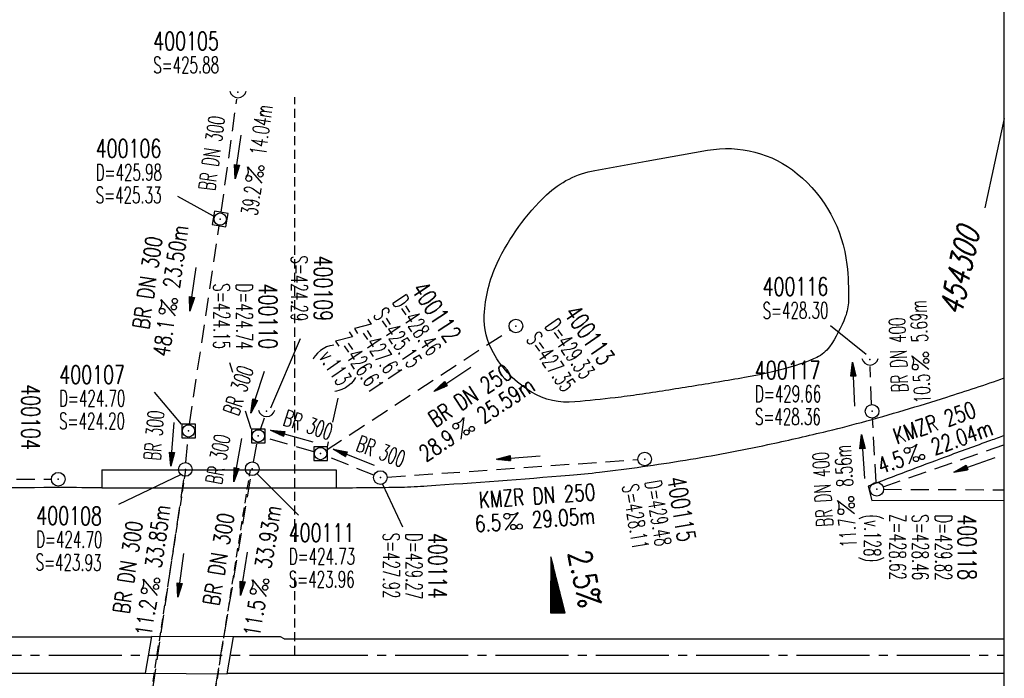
# Model space of a CAD drawing. Extents: x 0 to 1135, y 0 to 420.
# Tile 22 of 28: x 842 to 950, y 212 to 284. Entities that reach past the tile are written whole.
import ezdxf
from ezdxf.enums import TextEntityAlignment as Align

# ---------------------------------------------------------------- set-up
doc = ezdxf.new("R2010")
doc.units = 0
doc.header["$LTSCALE"] = 2
doc.header["$MEASUREMENT"] = 0
for name, pattern in [('ACHSE', [5.5, 4, -0.5, 0.5, -0.5]), ('AUSGEZOGEN', [0]), ('GESTRICH-X2', [1.5, 1, -0.5]), ('GESTRICHELT', [0.75, 0.5, -0.25])]:
    doc.linetypes.add(name, pattern=pattern)
doc.layers.get('0').update_dxf_attribs({"linetype": 'AUSGEZOGEN'})
for name, color, linetype in [('ACHSETOP', 250, 'ACHSE'), ('BAUWO', 250, 'CONTINUOUS'), ('BAUWU', 250, 'GESTRICHELT'), ('FBR', 8, 'CONTINUOUS'), ('GEF', 1, 'AUSGEZOGEN'), ('HEKTOM', 250, 'GESTRICHELT'), ('KANAL', 7, 'GESTRICH-X2'), ('NETZ', 250, 'CONTINUOUS'), ('PFEIL', 7, 'CONTINUOUS'), ('RAHMEN', 250, 'AUSGEZOGEN'), ('RRB', 4, 'CONTINUOUS'), ('SCHACHTNR', 6, 'CONTINUOUS'), ('SCHSYMBOL', 7, 'CONTINUOUS'), ('TEXTO', 4, 'CONTINUOUS'), ('TEXTU', 4, 'CONTINUOUS')]:
    doc.layers.add(name, color=color, linetype=linetype)
doc.styles.add('ROMANS', font='romans.shx', dxfattribs={"width": 0.8})

# ---------------------------------------------------------------- blocks, each defined once
blk = doc.blocks.new('GST')
at = {"color": 0}
blk.add_circle((0, 0), 0.75, dxfattribs=at)
blk.add_point((0, 0), dxfattribs=at)
blk = doc.blocks.new('10')
blk.add_blockref('GST', (0, 0))
blk = doc.blocks.new('20')
blk.add_lwpolyline([(-0.75, -0.75), (0.75, -0.75), (0.75, 0.75), (-0.75, 0.75)], close=True)
blk.add_circle((0, 0), 0.676)
blk.add_point((0, 0))
blk = doc.blocks.new('PFEIL2')
at = {"color": 0}
for p, q in [((0.88, 0), (-2.4, -0.01)), ((0.88, -0.27), (0.88, 0.28)), ((0.88, 0.28), (2.43, 0.01)), ((0.91, 0.27), (0.88, 0.26)), ((0.97, 0.26), (0.88, 0.25)), ((1.02, 0.25), (0.88, 0.23)), ((1.07, 0.24), (0.88, 0.21)), ((1.13, 0.23), (0.88, 0.19)), ((1.18, 0.22), (0.88, 0.17)), ((1.24, 0.21), (0.88, 0.15)), ((1.29, 0.21), (0.88, 0.14)), ((1.34, 0.2), (0.88, 0.12)), ((1.4, 0.19), (0.88, 0.1)), ((1.45, 0.18), (0.88, 0.08)), ((1.51, 0.17), (0.88, 0.06)), ((1.56, 0.16), (0.88, 0.04)), ((1.61, 0.15), (0.88, 0.02)), ((1.67, 0.14), (0.88, 0.01)), ((1.72, 0.13), (0.88, -0.01)), ((1.78, 0.12), (0.88, -0.03)), ((1.83, 0.11), (0.88, -0.05)), ((1.88, 0.1), (0.88, -0.07)), ((1.94, 0.09), (0.88, -0.09)), ((2.05, 0.08), (0.88, -0.12)), ((1.99, 0.08), (0.88, -0.11)), ((2.1, 0.07), (0.88, -0.14)), ((2.15, 0.06), (0.88, -0.16)), ((2.21, 0.05), (0.88, -0.18)), ((2.26, 0.04), (0.88, -0.2)), ((2.32, 0.03), (0.88, -0.22)), ((2.37, 0.02), (0.88, -0.23)), ((2.42, 0.01), (0.88, -0.25)), ((2.43, 0.01), (0.88, -0.27))]:
    blk.add_line(p, q, dxfattribs=at)
blk = doc.blocks.new('PROM')
blk.add_line((1.57, 1.82), (0.02, 0.02))
for centre, radius in [((0.32, 1.51), 0.317), ((0.94, 0.29), 0.283), ((1.64, 0.29), 0.283)]:
    blk.add_circle(centre, radius)
blk.add_arc((0.99, 2.68), 1.03, 239.1414, 303.3549)
blk = doc.blocks.new('40')
at = {"color": 0}
blk.add_arc((0.02, 0.31), 0.91, 192.5363, 347.4637, dxfattribs=at)
blk.add_point((0, 0), dxfattribs=at)
blk = doc.blocks.new('*X16')
at = {"color": 0}
for p, q in [((725.83, 193.84), (727.44, 195.45)), ((725.83, 193.85), (727.43, 195.45)), ((725.83, 193.86), (727.42, 195.45)), ((725.83, 193.87), (727.41, 195.45)), ((725.83, 193.88), (727.4, 195.45)), ((725.83, 193.89), (727.39, 195.45)), ((725.83, 193.9), (727.38, 195.45)), ((725.83, 193.91), (727.37, 195.45)), ((725.83, 193.91), (727.37, 195.45)), ((725.83, 193.92), (727.36, 195.45)), ((725.83, 193.93), (727.35, 195.45)), ((725.83, 193.94), (727.34, 195.45)), ((725.83, 193.95), (727.33, 195.45)), ((725.83, 193.96), (727.32, 195.45)), ((725.83, 193.97), (727.31, 195.45)), ((725.83, 193.98), (727.3, 195.45)), ((725.83, 193.99), (727.29, 195.45)), ((725.83, 193.99), (727.29, 195.45)), ((725.83, 194), (727.28, 195.45)), ((725.83, 194.01), (727.27, 195.45)), ((725.83, 194.02), (727.26, 195.45)), ((725.83, 194.03), (727.25, 195.45)), ((725.83, 194.04), (727.24, 195.45)), ((725.83, 194.05), (727.23, 195.45)), ((725.83, 194.06), (727.22, 195.45)), ((725.83, 194.06), (727.21, 195.45)), ((725.83, 194.07), (727.21, 195.45)), ((725.83, 194.08), (727.2, 195.45)), ((725.83, 194.09), (727.19, 195.45)), ((725.83, 194.1), (727.18, 195.45)), ((725.83, 194.11), (727.17, 195.45)), ((725.83, 194.12), (727.16, 195.45)), ((725.83, 194.13), (727.15, 195.45)), ((725.83, 194.14), (727.14, 195.45)), ((725.83, 194.14), (727.14, 195.45)), ((725.83, 194.15), (727.13, 195.45)), ((725.83, 194.16), (727.12, 195.45)), ((725.83, 194.17), (727.11, 195.45)), ((725.83, 194.18), (727.1, 195.45)), ((725.83, 194.19), (727.09, 195.45)), ((725.83, 194.2), (727.08, 195.45)), ((725.83, 194.21), (727.07, 195.45)), ((725.83, 194.21), (727.06, 195.45)), ((725.83, 194.22), (727.06, 195.45)), ((725.83, 194.23), (727.05, 195.45)), ((725.83, 194.24), (727.04, 195.45)), ((725.83, 194.25), (727.03, 195.45)), ((725.83, 194.26), (727.02, 195.45)), ((725.83, 194.27), (727.01, 195.45)), ((725.83, 194.28), (727, 195.45)), ((725.83, 194.29), (726.99, 195.45)), ((725.83, 194.29), (726.99, 195.45)), ((725.83, 194.3), (726.98, 195.45)), ((725.83, 194.31), (726.97, 195.45)), ((725.83, 194.32), (726.96, 195.45)), ((725.83, 194.33), (726.95, 195.45)), ((725.83, 194.34), (726.94, 195.45)), ((725.83, 194.35), (726.93, 195.45)), ((725.83, 194.36), (726.92, 195.45)), ((725.83, 194.37), (726.91, 195.45)), ((725.83, 194.37), (726.91, 195.45)), ((725.83, 194.38), (726.9, 195.45)), ((725.83, 194.39), (726.89, 195.45)), ((725.83, 194.4), (726.88, 195.45)), ((725.83, 194.41), (726.87, 195.45)), ((725.83, 194.42), (726.86, 195.45)), ((725.83, 194.43), (726.85, 195.45)), ((725.83, 194.44), (726.84, 195.45)), ((725.83, 194.44), (726.83, 195.45)), ((725.83, 194.45), (726.83, 195.45)), ((725.83, 194.46), (726.82, 195.45)), ((725.83, 194.47), (726.81, 195.45)), ((725.83, 194.48), (726.8, 195.45)), ((725.83, 194.49), (726.79, 195.45)), ((725.83, 194.5), (726.78, 195.45)), ((725.83, 194.51), (726.77, 195.45)), ((725.83, 194.52), (726.76, 195.45)), ((725.83, 194.52), (726.76, 195.45)), ((725.83, 194.53), (726.75, 195.45)), ((725.83, 194.54), (726.74, 195.45)), ((725.83, 194.55), (726.73, 195.45)), ((725.83, 194.56), (726.72, 195.45)), ((725.83, 194.57), (726.71, 195.45)), ((725.83, 194.58), (726.7, 195.45)), ((725.83, 194.59), (726.69, 195.45)), ((725.83, 194.59), (726.68, 195.45)), ((725.83, 194.6), (726.68, 195.45)), ((725.83, 194.61), (726.67, 195.45)), ((725.83, 194.62), (726.66, 195.45)), ((725.83, 194.63), (726.65, 195.45)), ((725.83, 194.64), (726.64, 195.45)), ((725.83, 194.65), (726.63, 195.45)), ((725.83, 194.66), (726.62, 195.45)), ((725.83, 194.67), (726.61, 195.45)), ((725.83, 194.67), (726.61, 195.45)), ((725.83, 194.68), (726.6, 195.45)), ((725.83, 194.69), (726.59, 195.45)), ((725.83, 194.7), (726.58, 195.45)), ((725.83, 194.71), (726.57, 195.45)), ((725.83, 194.72), (726.56, 195.45)), ((725.83, 194.73), (726.55, 195.45)), ((725.83, 194.74), (726.54, 195.45)), ((725.83, 194.75), (726.53, 195.45)), ((725.83, 194.75), (726.53, 195.45)), ((725.83, 194.76), (726.52, 195.45)), ((725.83, 194.77), (726.51, 195.45)), ((725.83, 194.78), (726.5, 195.45)), ((725.83, 194.79), (726.49, 195.45)), ((725.83, 194.8), (726.48, 195.45)), ((725.83, 194.81), (726.47, 195.45)), ((725.83, 194.82), (726.46, 195.45)), ((725.83, 194.82), (726.45, 195.45)), ((725.83, 194.83), (726.45, 195.45)), ((725.83, 194.84), (726.44, 195.45)), ((725.83, 194.85), (726.43, 195.45)), ((725.83, 194.86), (726.42, 195.45)), ((725.83, 194.87), (726.41, 195.45)), ((725.83, 194.88), (726.4, 195.45)), ((725.83, 194.89), (726.39, 195.45)), ((725.83, 194.9), (726.38, 195.45)), ((725.83, 194.9), (726.38, 195.45)), ((725.83, 194.91), (726.37, 195.45)), ((725.83, 194.92), (726.36, 195.45)), ((725.83, 194.93), (726.35, 195.45)), ((725.83, 194.94), (726.34, 195.45)), ((725.83, 194.95), (726.33, 195.45)), ((725.83, 194.96), (726.32, 195.45)), ((725.83, 194.97), (726.31, 195.45)), ((725.83, 194.98), (726.3, 195.45)), ((725.83, 194.98), (726.3, 195.45)), ((725.83, 194.99), (726.29, 195.45)), ((725.83, 195), (726.28, 195.45)), ((725.83, 195.01), (726.27, 195.45)), ((725.83, 195.02), (726.26, 195.45)), ((725.83, 195.03), (726.25, 195.45)), ((725.83, 195.04), (726.24, 195.45)), ((725.83, 195.05), (726.23, 195.45)), ((725.83, 195.05), (726.22, 195.45)), ((725.83, 195.06), (726.22, 195.45)), ((725.83, 195.07), (726.21, 195.45)), ((725.83, 195.08), (726.2, 195.45)), ((725.83, 195.09), (726.19, 195.45)), ((725.83, 195.1), (726.18, 195.45)), ((725.83, 195.11), (726.17, 195.45)), ((725.83, 195.12), (726.16, 195.45)), ((725.83, 195.13), (726.15, 195.45)), ((725.83, 195.13), (726.15, 195.45)), ((725.83, 195.14), (726.14, 195.45)), ((725.83, 195.15), (726.13, 195.45)), ((725.83, 195.16), (726.12, 195.45)), ((725.83, 195.17), (726.11, 195.45)), ((725.83, 195.18), (726.1, 195.45)), ((725.83, 195.19), (726.09, 195.45)), ((725.83, 195.2), (726.08, 195.45)), ((725.83, 195.2), (726.07, 195.45)), ((725.83, 195.21), (726.07, 195.45)), ((725.83, 195.22), (726.06, 195.45)), ((725.83, 195.23), (726.05, 195.45)), ((725.83, 195.24), (726.04, 195.45)), ((725.83, 195.25), (726.03, 195.45)), ((725.83, 195.26), (726.02, 195.45)), ((725.83, 195.27), (726.01, 195.45)), ((725.83, 195.28), (726, 195.45)), ((725.83, 195.28), (726, 195.45)), ((725.83, 195.29), (725.99, 195.45)), ((725.83, 195.3), (725.98, 195.45)), ((725.83, 195.31), (725.97, 195.45)), ((725.83, 195.32), (725.96, 195.45)), ((725.83, 195.33), (725.95, 195.45)), ((725.83, 195.34), (725.94, 195.45)), ((725.83, 195.35), (725.93, 195.45)), ((725.83, 195.36), (725.92, 195.45)), ((725.83, 195.36), (725.92, 195.45)), ((725.83, 195.37), (725.91, 195.45)), ((725.83, 195.38), (725.9, 195.45)), ((725.83, 195.39), (725.89, 195.45)), ((725.83, 195.4), (725.88, 195.45)), ((725.83, 195.41), (725.87, 195.45)), ((725.83, 195.42), (725.86, 195.45)), ((725.83, 195.43), (725.85, 195.45)), ((725.83, 195.43), (725.84, 195.45)), ((725.83, 195.44), (725.84, 195.45)), ((725.83, 193.83), (727.43, 195.43)), ((725.83, 193.82), (727.43, 195.42)), ((725.83, 193.81), (727.43, 195.41)), ((725.83, 193.8), (727.42, 195.4)), ((725.83, 193.79), (727.42, 195.38)), ((725.83, 193.78), (727.42, 195.37)), ((725.83, 193.77), (727.41, 195.36)), ((725.83, 193.76), (727.41, 195.35)), ((725.83, 193.76), (727.41, 195.34)), ((725.83, 193.75), (727.4, 195.32)), ((725.83, 193.74), (727.4, 195.31)), ((725.83, 193.73), (727.4, 195.3)), ((725.83, 193.72), (727.4, 195.29)), ((725.83, 193.71), (727.39, 195.28)), ((725.83, 193.7), (727.39, 195.26)), ((725.83, 193.69), (727.39, 195.25)), ((725.83, 193.68), (727.38, 195.24)), ((725.83, 193.68), (727.38, 195.23)), ((725.83, 193.67), (727.38, 195.22)), ((725.83, 193.66), (727.37, 195.2)), ((725.83, 193.65), (727.37, 195.19)), ((725.83, 193.64), (727.37, 195.18)), ((725.83, 193.63), (727.36, 195.17)), ((725.83, 193.62), (727.36, 195.16)), ((725.83, 193.61), (727.36, 195.14)), ((725.83, 193.61), (727.35, 195.13)), ((725.83, 193.6), (727.35, 195.12)), ((725.83, 193.59), (727.35, 195.11)), ((725.83, 193.58), (727.34, 195.1)), ((725.83, 193.57), (727.34, 195.08)), ((725.83, 193.56), (727.34, 195.07)), ((725.83, 193.55), (727.34, 195.06)), ((725.83, 193.54), (727.33, 195.05)), ((725.83, 193.53), (727.33, 195.04)), ((725.83, 193.53), (727.33, 195.02)), ((725.83, 193.52), (727.32, 195.01)), ((725.83, 193.51), (727.32, 195)), ((725.83, 193.5), (727.32, 194.99)), ((725.83, 193.49), (727.31, 194.98)), ((725.83, 193.48), (727.31, 194.96)), ((725.83, 193.47), (727.31, 194.95)), ((725.83, 193.46), (727.3, 194.94)), ((725.83, 193.45), (727.3, 194.93)), ((725.83, 193.45), (727.3, 194.92)), ((725.83, 193.44), (727.29, 194.91)), ((725.83, 193.43), (727.29, 194.89)), ((725.83, 193.42), (727.29, 194.88)), ((725.83, 193.41), (727.29, 194.87)), ((725.83, 193.4), (727.28, 194.86)), ((725.83, 193.39), (727.28, 194.85)), ((725.83, 193.38), (727.28, 194.83)), ((725.83, 193.38), (727.27, 194.82)), ((725.83, 193.37), (727.27, 194.81)), ((725.83, 193.36), (727.27, 194.8)), ((725.83, 193.35), (727.26, 194.79)), ((725.83, 193.34), (727.26, 194.77)), ((725.83, 193.33), (727.26, 194.76)), ((725.83, 193.32), (727.25, 194.75)), ((725.83, 193.31), (727.25, 194.74)), ((725.83, 193.3), (727.25, 194.73)), ((725.83, 193.3), (727.24, 194.71)), ((725.83, 193.29), (727.24, 194.7)), ((725.83, 193.28), (727.24, 194.69)), ((725.83, 193.27), (727.23, 194.68)), ((725.83, 193.26), (727.23, 194.67)), ((725.83, 193.25), (727.23, 194.65)), ((725.83, 193.24), (727.23, 194.64)), ((725.83, 193.23), (727.22, 194.63)), ((725.83, 193.22), (727.22, 194.62)), ((725.83, 193.22), (727.22, 194.61)), ((725.83, 193.21), (727.21, 194.59)), ((725.83, 193.2), (727.21, 194.58)), ((725.83, 193.19), (727.21, 194.57)), ((725.83, 193.18), (727.2, 194.56)), ((725.83, 193.17), (727.2, 194.55)), ((725.83, 193.16), (727.2, 194.53)), ((725.83, 193.15), (727.19, 194.52)), ((725.83, 193.15), (727.19, 194.51)), ((725.83, 193.14), (727.19, 194.5)), ((725.83, 193.13), (727.18, 194.49)), ((725.83, 193.12), (727.18, 194.47)), ((725.83, 193.11), (727.18, 194.46)), ((725.83, 193.1), (727.17, 194.45)), ((725.83, 193.09), (727.17, 194.44)), ((725.83, 193.08), (727.17, 194.43)), ((725.83, 193.07), (727.17, 194.41)), ((725.83, 193.07), (727.16, 194.4)), ((725.83, 193.06), (727.16, 194.39)), ((725.83, 193.05), (727.16, 194.38)), ((725.83, 193.04), (727.15, 194.37)), ((725.83, 193.03), (727.15, 194.35)), ((725.83, 193.02), (727.15, 194.34)), ((725.83, 193.01), (727.14, 194.33)), ((725.83, 193), (727.14, 194.32)), ((725.83, 193), (727.14, 194.31)), ((725.83, 192.99), (727.13, 194.29)), ((725.83, 192.98), (727.13, 194.28)), ((725.83, 192.97), (727.13, 194.27)), ((725.83, 192.96), (727.12, 194.26)), ((725.83, 192.95), (727.12, 194.25)), ((725.83, 192.94), (727.12, 194.23)), ((725.83, 192.93), (727.11, 194.22)), ((725.83, 192.92), (727.11, 194.21)), ((725.83, 192.92), (727.11, 194.2)), ((725.83, 192.91), (727.11, 194.19)), ((725.83, 192.9), (727.1, 194.17)), ((725.83, 192.89), (727.1, 194.16)), ((725.83, 192.88), (727.1, 194.15)), ((725.83, 192.87), (727.09, 194.14)), ((725.83, 192.86), (727.09, 194.13)), ((725.83, 192.85), (727.09, 194.11)), ((725.83, 192.84), (727.08, 194.1)), ((725.83, 192.84), (727.08, 194.09)), ((725.83, 192.83), (727.08, 194.08)), ((725.83, 192.82), (727.07, 194.07)), ((725.83, 192.81), (727.07, 194.05)), ((725.83, 192.8), (727.07, 194.04)), ((725.83, 192.79), (727.06, 194.03)), ((725.83, 192.78), (727.06, 194.02)), ((725.83, 192.77), (727.06, 194.01)), ((725.83, 192.77), (727.05, 193.99)), ((725.83, 192.76), (727.05, 193.98)), ((725.83, 192.75), (727.05, 193.97)), ((725.83, 192.74), (727.05, 193.96)), ((725.83, 192.73), (727.04, 193.95)), ((725.83, 192.72), (727.04, 193.93)), ((725.83, 192.71), (727.04, 193.92)), ((725.83, 192.7), (727.03, 193.91)), ((725.83, 192.69), (727.03, 193.9)), ((725.83, 192.69), (727.03, 193.89)), ((725.83, 192.68), (727.02, 193.87)), ((725.83, 192.67), (727.02, 193.86)), ((725.83, 192.66), (727.02, 193.85)), ((725.83, 192.65), (727.01, 193.84)), ((725.83, 192.64), (727.01, 193.83)), ((725.83, 192.63), (727.01, 193.81)), ((725.83, 192.62), (727, 193.8)), ((725.83, 192.62), (727, 193.79)), ((725.83, 192.61), (727, 193.78)), ((725.83, 192.6), (726.99, 193.77)), ((725.83, 192.59), (726.99, 193.75)), ((725.83, 192.58), (726.99, 193.74)), ((725.83, 192.57), (726.99, 193.73)), ((725.83, 192.56), (726.98, 193.72)), ((725.83, 192.55), (726.98, 193.71)), ((725.83, 192.54), (726.98, 193.69)), ((725.83, 192.54), (726.97, 193.68)), ((725.83, 192.53), (726.97, 193.67)), ((725.83, 192.52), (726.97, 193.66)), ((725.83, 192.51), (726.96, 193.65)), ((725.83, 192.5), (726.96, 193.63)), ((725.83, 192.49), (726.96, 193.62)), ((725.83, 192.48), (726.95, 193.61)), ((725.83, 192.47), (726.95, 193.6)), ((725.83, 192.46), (726.95, 193.59)), ((725.83, 192.46), (726.94, 193.57)), ((725.83, 192.45), (726.94, 193.56)), ((725.83, 192.44), (726.94, 193.55)), ((725.83, 192.43), (726.94, 193.54)), ((725.83, 192.42), (726.93, 193.53)), ((725.83, 192.41), (726.93, 193.51)), ((725.83, 192.4), (726.93, 193.5)), ((725.83, 192.39), (726.92, 193.49)), ((725.83, 192.39), (726.92, 193.48)), ((725.83, 192.38), (726.92, 193.47)), ((725.83, 192.37), (726.91, 193.45)), ((725.83, 192.36), (726.91, 193.44)), ((725.83, 192.35), (726.91, 193.43)), ((725.83, 192.34), (726.9, 193.42)), ((725.83, 192.33), (726.9, 193.41)), ((725.83, 192.32), (726.9, 193.39)), ((725.83, 192.31), (726.89, 193.38)), ((725.83, 192.31), (726.89, 193.37)), ((725.83, 192.3), (726.89, 193.36)), ((725.83, 192.29), (726.88, 193.35)), ((725.83, 192.28), (726.88, 193.33)), ((725.83, 192.27), (726.88, 193.32)), ((725.83, 192.26), (726.88, 193.31)), ((725.83, 192.25), (726.87, 193.3)), ((725.83, 192.24), (726.87, 193.29)), ((725.83, 192.24), (726.87, 193.27)), ((725.83, 192.23), (726.86, 193.26)), ((725.83, 192.22), (726.86, 193.25)), ((725.83, 192.21), (726.86, 193.24)), ((725.83, 192.2), (726.85, 193.23)), ((725.83, 192.19), (726.85, 193.21)), ((725.83, 192.18), (726.85, 193.2)), ((725.83, 192.17), (726.84, 193.19)), ((725.83, 192.16), (726.84, 193.18)), ((725.83, 192.16), (726.84, 193.17)), ((725.83, 192.15), (726.83, 193.15)), ((725.83, 192.14), (726.83, 193.14)), ((725.83, 192.13), (726.83, 193.13)), ((725.83, 192.12), (726.82, 193.12)), ((725.83, 192.11), (726.82, 193.11)), ((725.83, 192.1), (726.82, 193.09)), ((725.83, 192.09), (726.82, 193.08)), ((725.83, 192.08), (726.81, 193.07)), ((725.83, 192.08), (726.81, 193.06)), ((725.83, 192.07), (726.81, 193.05)), ((725.83, 192.06), (726.8, 193.03)), ((725.83, 192.05), (726.8, 193.02)), ((725.83, 192.04), (726.8, 193.01)), ((725.83, 192.03), (726.79, 193)), ((725.83, 192.02), (726.79, 192.99)), ((725.83, 192.01), (726.79, 192.97)), ((725.83, 192.01), (726.78, 192.96)), ((725.83, 192), (726.78, 192.95)), ((725.83, 191.99), (726.78, 192.94)), ((725.83, 191.98), (726.77, 192.93)), ((725.83, 191.97), (726.77, 192.91)), ((725.83, 191.96), (726.77, 192.9)), ((725.83, 191.95), (726.76, 192.89)), ((725.83, 191.94), (726.76, 192.88)), ((725.83, 191.93), (726.76, 192.87)), ((725.83, 191.93), (726.76, 192.85)), ((725.83, 191.92), (726.75, 192.84)), ((725.83, 191.91), (726.75, 192.83)), ((725.83, 191.9), (726.75, 192.82)), ((725.83, 191.89), (726.74, 192.81)), ((725.83, 191.88), (726.74, 192.79)), ((725.83, 191.87), (726.74, 192.78)), ((725.83, 191.86), (726.73, 192.77)), ((725.83, 191.85), (726.73, 192.76)), ((725.83, 191.85), (726.73, 192.75)), ((725.83, 191.84), (726.72, 192.73)), ((725.83, 191.83), (726.72, 192.72)), ((725.83, 191.82), (726.72, 192.71)), ((725.83, 191.81), (726.71, 192.7)), ((725.83, 191.8), (726.71, 192.69)), ((725.83, 191.79), (726.71, 192.67)), ((725.83, 191.78), (726.7, 192.66)), ((725.83, 191.78), (726.7, 192.65)), ((725.83, 191.77), (726.7, 192.64)), ((725.83, 191.76), (726.7, 192.63)), ((725.83, 191.75), (726.69, 192.61)), ((725.83, 191.74), (726.69, 192.6)), ((725.83, 191.73), (726.69, 192.59)), ((725.83, 191.72), (726.68, 192.58)), ((725.83, 191.71), (726.68, 192.57)), ((725.83, 191.7), (726.68, 192.55)), ((725.83, 191.7), (726.67, 192.54)), ((725.83, 191.69), (726.67, 192.53)), ((725.83, 191.68), (726.67, 192.52)), ((725.83, 191.67), (726.66, 192.51)), ((725.83, 191.66), (726.66, 192.49)), ((725.83, 191.65), (726.66, 192.48)), ((725.83, 191.64), (726.65, 192.47)), ((725.83, 191.63), (726.65, 192.46)), ((725.83, 191.63), (726.65, 192.45)), ((725.83, 191.62), (726.64, 192.43)), ((725.83, 191.61), (726.64, 192.42)), ((725.83, 191.6), (726.64, 192.41)), ((725.83, 191.59), (726.64, 192.4)), ((725.83, 191.58), (726.63, 192.39)), ((725.83, 191.57), (726.63, 192.37)), ((725.83, 191.56), (726.63, 192.36)), ((725.83, 191.55), (726.62, 192.35)), ((725.83, 191.55), (726.62, 192.34)), ((725.83, 191.54), (726.62, 192.33)), ((725.83, 191.53), (726.61, 192.31)), ((725.83, 191.52), (726.61, 192.3)), ((725.83, 191.51), (726.61, 192.29)), ((725.83, 191.5), (726.6, 192.28)), ((725.83, 191.49), (726.6, 192.27)), ((725.83, 191.48), (726.6, 192.25)), ((725.83, 191.47), (726.59, 192.24)), ((725.83, 191.47), (726.59, 192.23)), ((725.83, 191.46), (726.59, 192.22)), ((725.83, 191.45), (726.59, 192.21)), ((725.83, 191.44), (726.58, 192.19)), ((725.83, 191.43), (726.58, 192.18)), ((725.83, 191.42), (726.58, 192.17)), ((725.83, 191.41), (726.57, 192.16)), ((725.83, 191.4), (726.57, 192.15)), ((725.83, 191.4), (726.57, 192.13)), ((725.83, 191.39), (726.56, 192.12)), ((725.83, 191.38), (726.56, 192.11)), ((725.83, 191.37), (726.56, 192.1)), ((725.83, 191.36), (726.55, 192.09)), ((725.83, 191.35), (726.55, 192.07)), ((725.83, 191.34), (726.55, 192.06)), ((725.83, 191.33), (726.54, 192.05)), ((725.83, 191.32), (726.54, 192.04)), ((725.83, 191.32), (726.54, 192.03)), ((725.83, 191.31), (726.53, 192.01)), ((725.83, 191.3), (726.53, 192)), ((725.83, 191.29), (726.53, 191.99)), ((725.83, 191.28), (726.53, 191.98)), ((725.83, 191.27), (726.52, 191.97)), ((725.83, 191.26), (726.52, 191.95)), ((725.83, 191.25), (726.52, 191.94)), ((725.83, 191.25), (726.51, 191.93)), ((725.83, 191.24), (726.51, 191.92)), ((725.83, 191.23), (726.51, 191.91)), ((725.83, 191.22), (726.5, 191.89)), ((725.83, 191.21), (726.5, 191.88)), ((725.83, 191.2), (726.5, 191.87)), ((725.83, 191.19), (726.49, 191.86)), ((725.83, 191.18), (726.49, 191.85)), ((725.83, 191.17), (726.49, 191.84)), ((725.83, 191.17), (726.48, 191.82)), ((725.83, 191.16), (726.48, 191.81)), ((725.83, 191.15), (726.48, 191.8)), ((725.83, 191.14), (726.47, 191.79)), ((725.83, 191.13), (726.47, 191.78)), ((725.83, 191.12), (726.47, 191.76)), ((725.83, 191.11), (726.47, 191.75)), ((725.83, 191.1), (726.46, 191.74)), ((725.83, 191.09), (726.46, 191.73)), ((725.83, 191.09), (726.46, 191.72)), ((725.83, 191.08), (726.45, 191.7)), ((725.83, 191.07), (726.45, 191.69)), ((725.83, 191.06), (726.45, 191.68)), ((725.83, 191.05), (726.44, 191.67)), ((725.83, 191.04), (726.44, 191.66)), ((725.83, 191.03), (726.44, 191.64)), ((725.83, 191.02), (726.43, 191.63)), ((725.83, 191.02), (726.43, 191.62)), ((725.83, 191.01), (726.43, 191.61)), ((725.83, 191), (726.42, 191.6)), ((725.83, 190.99), (726.42, 191.58)), ((725.83, 190.98), (726.42, 191.57)), ((725.83, 190.97), (726.41, 191.56)), ((725.83, 190.96), (726.41, 191.55)), ((725.83, 190.95), (726.41, 191.54)), ((725.83, 190.94), (726.41, 191.52)), ((725.83, 190.94), (726.4, 191.51)), ((725.83, 190.93), (726.4, 191.5)), ((725.83, 190.92), (726.4, 191.49)), ((725.83, 190.91), (726.39, 191.48)), ((725.83, 190.9), (726.39, 191.46)), ((725.83, 190.89), (726.39, 191.45)), ((725.83, 190.88), (726.38, 191.44)), ((725.83, 190.87), (726.38, 191.43)), ((725.83, 190.87), (726.38, 191.42)), ((725.83, 190.86), (726.37, 191.4)), ((725.83, 190.85), (726.37, 191.39)), ((725.83, 190.84), (726.37, 191.38)), ((725.83, 190.83), (726.36, 191.37)), ((725.83, 190.82), (726.36, 191.36)), ((725.83, 190.81), (726.36, 191.34)), ((725.83, 190.8), (726.35, 191.33)), ((725.83, 190.79), (726.35, 191.32)), ((725.83, 190.79), (726.35, 191.31)), ((725.83, 190.78), (726.35, 191.3)), ((725.83, 190.77), (726.34, 191.28)), ((725.83, 190.76), (726.34, 191.27)), ((725.83, 190.75), (726.34, 191.26)), ((725.83, 190.74), (726.33, 191.25)), ((725.83, 190.73), (726.33, 191.24)), ((725.83, 190.72), (726.33, 191.22)), ((725.83, 190.71), (726.32, 191.21)), ((725.83, 190.71), (726.32, 191.2)), ((725.83, 190.7), (726.32, 191.19)), ((725.83, 190.69), (726.31, 191.18)), ((725.83, 190.68), (726.31, 191.16)), ((725.83, 190.67), (726.31, 191.15)), ((725.83, 190.66), (726.3, 191.14)), ((725.83, 190.65), (726.3, 191.13)), ((725.83, 190.64), (726.3, 191.12)), ((725.83, 190.64), (726.29, 191.1)), ((725.83, 190.63), (726.29, 191.09)), ((725.83, 190.62), (726.29, 191.08)), ((725.83, 190.61), (726.29, 191.07)), ((725.83, 190.6), (726.28, 191.06)), ((725.83, 190.59), (726.28, 191.04)), ((725.83, 190.58), (726.28, 191.03)), ((725.83, 190.57), (726.27, 191.02)), ((725.83, 190.56), (726.27, 191.01)), ((725.83, 190.56), (726.27, 191)), ((725.83, 190.55), (726.26, 190.98)), ((725.83, 190.54), (726.26, 190.97)), ((725.83, 190.53), (726.26, 190.96)), ((725.83, 190.52), (726.25, 190.95)), ((725.83, 190.51), (726.25, 190.94)), ((725.83, 190.5), (726.25, 190.92)), ((725.83, 190.49), (726.24, 190.91)), ((725.83, 190.48), (726.24, 190.9)), ((725.83, 190.48), (726.24, 190.89)), ((725.83, 190.47), (726.24, 190.88)), ((725.83, 190.46), (726.23, 190.86)), ((725.83, 190.45), (726.23, 190.85)), ((725.83, 190.44), (726.23, 190.84)), ((725.83, 190.43), (726.22, 190.83)), ((725.83, 190.42), (726.22, 190.82)), ((725.83, 190.41), (726.22, 190.8)), ((725.83, 190.41), (726.21, 190.79)), ((725.83, 190.4), (726.21, 190.78)), ((725.83, 190.39), (726.21, 190.77)), ((725.83, 190.38), (726.2, 190.76)), ((725.83, 190.37), (726.2, 190.74)), ((725.83, 190.36), (726.2, 190.73)), ((725.83, 190.35), (726.19, 190.72)), ((725.83, 190.34), (726.19, 190.71)), ((725.83, 190.33), (726.19, 190.7)), ((725.83, 190.33), (726.18, 190.68)), ((725.83, 190.32), (726.18, 190.67)), ((725.83, 190.31), (726.18, 190.66)), ((725.83, 190.3), (726.18, 190.65)), ((725.83, 190.29), (726.17, 190.64)), ((725.83, 190.28), (726.17, 190.62)), ((725.83, 190.27), (726.17, 190.61)), ((725.83, 190.26), (726.16, 190.6)), ((725.83, 190.26), (726.16, 190.59)), ((725.83, 190.25), (726.16, 190.58)), ((725.83, 190.24), (726.15, 190.56)), ((725.83, 190.23), (726.15, 190.55)), ((725.83, 190.22), (726.15, 190.54)), ((725.83, 190.21), (726.14, 190.53)), ((725.83, 190.2), (726.14, 190.52)), ((725.83, 190.19), (726.14, 190.5)), ((725.83, 190.18), (726.13, 190.49)), ((725.83, 190.18), (726.13, 190.48)), ((725.83, 190.17), (726.13, 190.47)), ((725.83, 190.16), (726.12, 190.46)), ((725.83, 190.15), (726.12, 190.44)), ((725.83, 190.14), (726.12, 190.43)), ((725.83, 190.13), (726.12, 190.42)), ((725.83, 190.12), (726.11, 190.41)), ((725.83, 190.11), (726.11, 190.4)), ((725.83, 190.1), (726.11, 190.38)), ((725.83, 190.1), (726.1, 190.37)), ((725.83, 190.09), (726.1, 190.36)), ((725.83, 190.08), (726.1, 190.35)), ((725.83, 190.07), (726.09, 190.34)), ((725.83, 190.06), (726.09, 190.32)), ((725.83, 190.05), (726.09, 190.31)), ((725.83, 190.04), (726.08, 190.3)), ((725.83, 190.03), (726.08, 190.29)), ((725.83, 190.03), (726.08, 190.28)), ((725.83, 190.02), (726.07, 190.26)), ((725.83, 190.01), (726.07, 190.25)), ((725.83, 190), (726.07, 190.24)), ((725.83, 189.99), (726.06, 190.23)), ((725.83, 189.98), (726.06, 190.22)), ((725.83, 189.97), (726.06, 190.2)), ((725.83, 189.96), (726.06, 190.19)), ((725.83, 189.95), (726.05, 190.18)), ((725.83, 189.95), (726.05, 190.17)), ((725.83, 189.94), (726.05, 190.16)), ((725.83, 189.93), (726.04, 190.14)), ((725.83, 189.92), (726.04, 190.13)), ((725.83, 189.91), (726.04, 190.12)), ((725.83, 189.9), (726.03, 190.11)), ((725.83, 189.89), (726.03, 190.1)), ((725.83, 189.88), (726.03, 190.08)), ((725.83, 189.88), (726.02, 190.07)), ((725.83, 189.87), (726.02, 190.06)), ((725.83, 189.86), (726.02, 190.05)), ((725.83, 189.85), (726.01, 190.04)), ((725.83, 189.84), (726.01, 190.02)), ((725.83, 189.83), (726.01, 190.01)), ((725.83, 189.82), (726, 190)), ((725.83, 189.81), (726, 189.99)), ((725.83, 189.8), (726, 189.98)), ((725.83, 189.8), (726, 189.96)), ((725.83, 189.79), (725.99, 189.95)), ((725.83, 189.78), (725.99, 189.94)), ((725.83, 189.77), (725.99, 189.93)), ((725.83, 189.76), (725.98, 189.92)), ((725.83, 189.75), (725.98, 189.9)), ((725.83, 189.74), (725.98, 189.89)), ((725.83, 189.73), (725.97, 189.88)), ((725.83, 189.72), (725.97, 189.87)), ((725.83, 189.72), (725.97, 189.86)), ((725.83, 189.71), (725.96, 189.84)), ((725.83, 189.7), (725.96, 189.83)), ((725.83, 189.69), (725.96, 189.82)), ((725.83, 189.68), (725.95, 189.81)), ((725.83, 189.67), (725.95, 189.8)), ((725.83, 189.66), (725.95, 189.78)), ((725.83, 189.65), (725.94, 189.77)), ((725.83, 189.65), (725.94, 189.76)), ((725.83, 189.64), (725.94, 189.75)), ((725.83, 189.63), (725.94, 189.74)), ((725.83, 189.62), (725.93, 189.72)), ((725.83, 189.61), (725.93, 189.71)), ((725.83, 189.6), (725.93, 189.7)), ((725.83, 189.59), (725.92, 189.69)), ((725.83, 189.58), (725.92, 189.68)), ((725.83, 189.57), (725.92, 189.66)), ((725.83, 189.57), (725.91, 189.65)), ((725.83, 189.56), (725.91, 189.64)), ((725.83, 189.55), (725.91, 189.63)), ((725.83, 189.54), (725.9, 189.62)), ((725.83, 189.53), (725.9, 189.6)), ((725.83, 189.52), (725.9, 189.59)), ((725.83, 189.51), (725.89, 189.58)), ((725.83, 189.5), (725.89, 189.57)), ((725.83, 189.49), (725.89, 189.56)), ((725.83, 189.49), (725.89, 189.54)), ((725.83, 189.48), (725.88, 189.53)), ((725.83, 189.47), (725.88, 189.52)), ((725.83, 189.46), (725.88, 189.51)), ((725.83, 189.45), (725.87, 189.5)), ((725.83, 189.44), (725.87, 189.48)), ((725.83, 189.43), (725.87, 189.47)), ((725.83, 189.42), (725.86, 189.46)), ((725.83, 189.42), (725.86, 189.45)), ((725.83, 189.41), (725.86, 189.44)), ((725.83, 189.4), (725.85, 189.42)), ((725.83, 189.39), (725.85, 189.41)), ((725.83, 189.38), (725.85, 189.4)), ((725.83, 189.37), (725.84, 189.39)), ((725.83, 189.36), (725.84, 189.38)), ((725.83, 189.35), (725.84, 189.36)), ((725.83, 189.34), (725.83, 189.35)), ((725.83, 189.34), (725.83, 189.34))]:
    blk.add_line(p, q, dxfattribs=at)
blk = doc.blocks.new('GEF')
at = {"color": 0}
for p, q in [((0.01, 0.02), (0.01, 6.15)), ((1.62, 6.15), (0.01, 0.02)), ((0.01, 6.15), (1.62, 6.15))]:
    blk.add_line(p, q, dxfattribs=at)
blk.add_blockref('*X16', (-725.82, -189.3), dxfattribs=at)

msp = doc.modelspace()

# ---------------------------------------------------------------- linework, layer by layer
at = {"layer": 'ACHSETOP'}
msp.add_lwpolyline([(25, 214.13), (47.23, 214.13), (122.23, 214.13), (322.23, 214.13), (472.23, 214.13), (647.23, 214.13), (872.23, 214.13), (950, 214.13)], dxfattribs=at)
at = {"layer": 'BAUWO'}
for p, q in [((851.06, 234.46), (876.76, 234.46)), ((851.06, 234.46), (851.06, 232.49)), ((876.76, 234.46), (876.76, 232.49)), ((851.06, 232.49), (876.76, 232.49)), ((856.49, 216.16), (855.79, 212.14)), ((865.48, 216.14), (856.49, 216.16)), ((864.79, 212.08), (865.48, 216.14)), ((855.79, 212.14), (864.79, 212.08))]:
    msp.add_line(p, q, dxfattribs=at)
at = {"layer": 'BAUWU'}
for p, q in [((860.24, 234.46), (853.92, 193.78)), ((860.91, 193.76), (867.34, 234.46))]:
    msp.add_line(p, q, dxfattribs=at)
at = {"layer": 'FBR'}
for p, q in [((870.66, 216.13), (865.48, 216.14)), ((871.03, 215.91), (870.66, 216.13))]:
    msp.add_line(p, q, dxfattribs=at)
for points in [[(876.76, 232.49, 0.005079), (883.87, 232.56, 0.012723), (886.71, 232.69, 0.002033), (902.34, 233.86, 0.009676), (905.62, 234.19, 0.011334), (915.03, 235.52, 0.01172), (924.07, 237.22, 0.005814), (930.17, 238.6, 0.008486), (934.33, 239.66, 0.00999), (943.69, 242.43, 0.007563), (950, 244.53, 0.002176)], [(950, 238.21, 0.00004), (948.47, 237.66, 0.002972), (943.52, 235.85, 0.001731), (935.06, 232.66)], [(935.46, 231.1, 0), (950, 231.11, -0.000006)], [(442.72, 216.13, -0.000001), (472.23, 216.13, -0.000003), (559.73, 216.13, 0.000002), (647.23, 216.13, 0.000002), (759.73, 216.13, -0.000002), (856.49, 216.13, -0.000002)], [(442.69, 212.13, -0.000001), (472.23, 212.13, -0.000003), (559.73, 212.13, 0.000002), (647.23, 212.13, 0.000002), (759.73, 212.13, -0.000002), (855.79, 212.13, -0.000002)], [(864.79, 212.13, 0), (872.23, 212.13, -0.000001), (950, 212.13, 0.000002)]]:
    msp.add_lwpolyline(points, format="xyb", dxfattribs=at)
at = {"layer": 'FBR', "flags": 128}
msp.add_lwpolyline([(851.06, 232.49, 0.000319), (846.63, 232.5, 0.001489), (845.69, 232.5, 0.000195), (829.55, 232.46, -0.000739), (825.28, 232.45, -0.002595), (808.21, 232.53, 0.002935), (793.1, 232.59, 0.000789), (779.33, 232.55, -0.000556), (759.81, 232.47, -0.000684), (735.15, 232.44, 0.000944), (717.29, 232.41, 0.001426), (709.31, 232.35, 0.001074), (698.71, 232.23, 0.002006), (693.27, 232.14, 0.002815), (689.39, 232.03, 0.007995), (685.03, 231.82, -0.006092), (679.31, 231.51, -0.001947), (679.14, 231.51, -0.000051), (672.58, 231.29, -0.008098), (664.1, 231.15, -0.006078), (652.81, 231.29)], format="xyb", dxfattribs=at)
msp.add_lwpolyline([(935.06, 232.66), (935.46, 231.1)], dxfattribs=at)
at = {"layer": 'FBR'}
msp.add_lwpolyline([(871.03, 215.91), (872.23, 215.91), (950, 215.91)], dxfattribs=at)
at = {"layer": 'HEKTOM'}
for p, q in [((872.22, 226.55), (872.23, 275.35)), ((872.22, 214.14), (872.22, 223.25))]:
    msp.add_line(p, q, dxfattribs=at)
at = {"layer": 'KANAL'}
for p, q in [((864.14, 262.7), (865.86, 275.12)), ((860.67, 239.47), (863.92, 261.21)), ((875.66, 236.62), (895.82, 249.8)), ((935.45, 241.61), (935.3, 245.8)), ((868.44, 238.88), (868.87, 240.16)), ((935.95, 233.07), (935.55, 240.12)), ((860.27, 235.24), (860.51, 237.97)), ((874.31, 236.44), (868.95, 237.98)), ((867.67, 235.31), (868.06, 237.43)), ((936.71, 232.58), (950, 237.2)), ((880.88, 233.87), (875.73, 235.94)), ((882.34, 233.65), (909.83, 235.59)), ((796.69, 233.34), (845.53, 233.43)), ((855.38, 201.74), (860.11, 233.74)), ((862.06, 201.87), (867.41, 233.83)), ((936.74, 232.32), (950, 232.26))]:
    msp.add_line(p, q, dxfattribs=at)
at = {"layer": 'NETZ'}
msp.add_line((949.98, 272.98), (947.87, 263.2), dxfattribs=at)
at = {"layer": 'RAHMEN'}
msp.add_line((950, 0), (950, 415), dxfattribs=at)
at = {"layer": 'RRB'}
msp.add_lwpolyline([(932.74, 256.97, -0.036525), (932.91, 252.98, -0.08319), (932.57, 251.25, -0.062613), (930.82, 247.94, -0.132354), (929.44, 246.79, -0.039537), (926.37, 245.66, -0.026016), (921.53, 244.57, -0.002593), (915.74, 243.61, -0.002613), (909.99, 242.71, -0.008489), (907.34, 242.36, -0.005099), (902.93, 241.9, -0.160429), (898.16, 242.98, -0.129536), (893.98, 247.28, -0.140269), (892.99, 251.4, -0.099643), (894.4, 257.13, -0.093054), (899.82, 264.62, -0.146486), (905.12, 267.3), (910.75, 268.3), (917.46, 269.51, -0.219382), (927.3, 266.94, -0.194477)], format="xyb", close=True, dxfattribs=at)
at = {"layer": 'SCHACHTNR'}
for p, q in [((863.3, 262.28), (859.4, 264.42)), ((934.86, 247.09), (930.95, 250.24)), ((869.59, 241.25), (872.85, 248.85)), ((865.43, 245.14), (865.09, 246.18)), ((859.8, 239.47), (856.84, 242.97)), ((876.38, 239.67), (876.95, 242.32)), ((867.42, 238.95), (866.8, 240.87)), ((875.79, 236.98), (875.91, 237.51)), ((859.68, 233.89), (852.89, 230.66)), ((868.08, 234.01), (872.62, 229.47)), ((881.83, 232.88), (884.03, 228.2))]:
    msp.add_line(p, q, dxfattribs=at)

# ---------------------------------------------------------------- block references
at = {"layer": 'GEF', "xscale": -1, "rotation": 179.4075899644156}
msp.add_blockref('GEF', (900.28, 224.93), dxfattribs=at)
at = {"layer": 'PFEIL'}
for p, rotation in [((865.99, 268.77), 262.0718655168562), ((861.06, 254.28), 261.5058655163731), ((933.48, 243.85), 92.33406551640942), ((868.14, 242.99), 251.8310655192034), ((889.49, 244.38), 213.1689655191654), ((858.81, 237.26), 265.2871655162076), ((871.89, 238.16), 164.0082655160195), ((865.97, 235.51), 259.4656655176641), ((934.51, 235.89), 93.41796551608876), ((878.68, 235.84), 158.1936655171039), ((896.73, 235.8), 184.033865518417), ((946.74, 235.01), 199.2158655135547), ((859.72, 222.89), 261.6164655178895), ((866.65, 223.07), 260.4629655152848)]:
    msp.add_blockref('PFEIL2', p, dxfattribs=dict(at, rotation=rotation))
at = {"layer": 'SCHSYMBOL'}
for name, p, rotation in [('40', (865.96, 275.87), 359.9999655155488), ('20', (864.03, 261.96), 350.2907794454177), ('10', (896.45, 250.23), 359.9999655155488), ('40', (935.26, 246.55), 359.9999655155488), ('40', (869.1, 240.89), 359.9999655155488), ('10', (935.5, 240.87), 359.9999655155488), ('20', (860.56, 238.72), 359.9999655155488), ('20', (868.21, 238.18), 359.9999655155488), ('20', (875.03, 236.23), 359.9999655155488), ('10', (910.57, 235.64), 359.9999655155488), ('10', (860.21, 234.5), 359.9999655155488), ('10', (867.54, 234.57), 359.9999655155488), ('10', (881.59, 233.6), 359.9999655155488), ('10', (846.28, 233.42), 359.9999655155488), ('10', (936.01, 232.32), 359.9999655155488)]:
    msp.add_blockref(name, p, dxfattribs=dict(at, rotation=rotation))
at = {"layer": 'TEXTU'}
for p, rotation in [((868.61, 265.88), 82.07186551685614), ((859.1, 251.31), 81.50586551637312), ((941.76, 245.47), 92.33406551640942), ((890.41, 237.8), 33.1689655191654), ((939.53, 235.05), 19.21586551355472), ((933.61, 229.63), 93.41796551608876), ((895.25, 227.83), 4.033865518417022), ((857.15, 220.64), 81.61646551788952), ((869.09, 220.55), 80.46296551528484)]:
    msp.add_blockref('PROM', p, dxfattribs=dict(at, rotation=rotation))

# ---------------------------------------------------------------- texts
at = {"layer": 'GEF', "style": 'ROMANS', "width": 0.8}
msp.add_text('2.5%%%', height=2.5, rotation=281.6666, dxfattribs=at).set_placement((902.15, 225.36))
at = {"layer": 'NETZ', "style": 'ROMANS', "oblique": 16.6, "width": 0.75}
msp.add_text('454300', height=2.5, rotation=77.8412, dxfattribs=at).set_placement((945.29, 251.23))
at = {"layer": 'SCHACHTNR', "style": 'ROMANS'}
for s, height, rotation, width, p in [('400105', 2, 0.1024, 0.7, (856.69, 280.48)), ('S=425.88', 1.8, 0.1024, 0.6, (856.69, 277.96)), ('400106', 2, 360, 0.7, (850.38, 268.71)), ('D=425.98', 1.8, 360, 0.6, (850.38, 266.19)), ('S=425.33', 1.8, 360, 0.6, (850.38, 263.69)), ('S=424.29', 1.8, 270, 0.6, (871.82, 257.96)), ('400109', 2, 270, 0.7, (874.32, 257.96)), ('S=424.15', 1.8, 270, 0.6, (863.3, 254.91)), ('400110', 2, 270, 0.7, (868.28, 254.89)), ('400112', 2, 303.7635, 0.7, (884.91, 254.23)), ('400116', 2, 0.1094, 0.7, (923.5, 253.55)), ('D=424.74', 1.8, 270, 0.6, (865.79, 254.89)), ('D=428.46', 1.8, 303.7635, 0.6, (882.84, 252.84)), ('S=428.30', 1.8, 0.1094, 0.6, (923.5, 251.03)), ('S=425.15', 1.8, 303.7635, 0.6, (880.74, 251.44)), ('400113', 2, 304.7825, 0.7, (901.63, 251.63)), ('Z=427.61', 1.8, 303.7635, 0.6, (878.66, 250.08)), ('D=429.33', 1.8, 304.7825, 0.6, (899.55, 250.19)), ('Z=426.61', 1.8, 303.7635, 0.6, (876.59, 248.69)), ('S=427.35', 1.8, 304.7825, 0.6, (897.51, 248.76)), ('(v.113)', 1.8, 303.7635, 0.6, (874.43, 247.36)), ('400117', 2, 360, 0.7, (922.65, 244.38)), ('400107', 2, 360, 0.7, (846.39, 243.89)), ('400104', 2, 270, 0.7, (842.26, 243.84)), ('D=424.70', 1.8, 360, 0.6, (846.36, 241.4)), ('D=429.66', 1.8, 360, 0.6, (922.66, 241.89)), ('S=424.20', 1.8, 360, 0.6, (846.37, 238.91)), ('S=428.36', 1.8, 360, 0.6, (922.66, 239.39)), ('D=429.48', 1.8, 279.3487, 0.6, (910.58, 233.14)), ('400115', 2, 279.3487, 0.7, (913.04, 233.55)), ('S=428.11', 1.8, 279.3487, 0.6, (908.09, 232.72)), ('400108', 2, 359.5174, 0.7, (843.86, 228.44)), ('(v.128)', 1.8, 270, 0.6, (934.65, 229.57)), ('Z=428.62', 1.8, 270, 0.6, (937.41, 229.59)), ('S=428.46', 1.8, 270, 0.6, (939.9, 229.57)), ('D=429.82', 1.8, 270, 0.6, (942.43, 229.56)), ('400118', 2, 270, 0.7, (944.92, 229.57)), ('400111', 2, 360, 0.7, (871.54, 226.56)), ('D=424.70', 1.8, 359.5174, 0.6, (843.84, 225.95)), ('S=427.92', 1.8, 270, 0.6, (881.89, 227.55)), ('D=429.27', 1.8, 270, 0.6, (884.38, 227.52)), ('400114', 2, 270, 0.7, (886.87, 227.53)), ('D=424.73', 1.8, 360, 0.6, (871.55, 224.06)), ('S=423.93', 1.8, 359.5174, 0.6, (843.79, 223.43)), ('S=423.96', 1.8, 360, 0.6, (871.55, 221.54))]:
    msp.add_text(s, height=height, rotation=rotation, dxfattribs=dict(at, width=width)).set_placement(p)
at = {"layer": 'TEXTO', "style": 'ROMANS'}
for s, rotation, width, p in [('BR DN 300', 82.0719, 0.6, (864.01, 269.06)), ('BR DN 300', 81.5059, 0.75, (856.95, 254.84)), ('BR DN 400', 92.3341, 0.6, (939.29, 247.09)), ('BR 300', 71.8311, 0.6, (866.88, 242.88)), ('BR DN 250', 33.169, 0.75, (891.9, 241.84)), ('BR 300', 341.9756, 0.6, (873.4, 238.53)), ('KMZR 250', 19.2159, 0.75, (942.64, 238.76)), ('BR 300', 85.2872, 0.6, (857.68, 238.15)), ('BR 300', 79.4657, 0.6, (864.68, 235.44)), ('BR 300', 339.697, 0.6, (881.35, 235.64)), ('BR DN 400', 93.418, 0.6, (930.98, 232.36)), ('KMZR DN 250', 4.0339, 0.75, (898.83, 230.69)), ('BR DN 300', 80.463, 0.75, (864.74, 224.49)), ('BR DN 300', 81.6165, 0.75, (854.8, 223.63))]:
    msp.add_text(s, height=1.8, rotation=rotation, dxfattribs=dict(at, width=width)).set_placement(p, align=Align.CENTER)
at = {"layer": 'TEXTU', "style": 'ROMANS'}
for s, rotation, width, p in [('14.04m', 82.0719, 0.6, (869.02, 268.87)), ('39.2', 82.0719, 0.6, (868.1, 262.26)), ('23.50m', 81.5059, 0.75, (859.53, 254.28)), ('5.69m', 92.3341, 0.6, (941.63, 248.48)), ('48.1', 81.5059, 0.75, (858.43, 246.78)), ('10.5', 92.3341, 0.6, (941.92, 241.8)), ('25.59m', 33.169, 0.75, (892.92, 239.45)), ('28.9', 33.169, 0.75, (886.59, 235.28)), ('22.04m', 19.2159, 0.75, (942.35, 236.04)), ('8.56m', 93.418, 0.6, (933.43, 232.63)), ('4.5', 19.2159, 0.75, (936.48, 233.98)), ('29.05m', 4.0339, 0.75, (898.26, 228.06)), ('33.85m', 81.6165, 0.75, (857.57, 223.6)), ('33.93m', 80.463, 0.75, (869.59, 223.52)), ('6.5', 4.0339, 0.75, (892.02, 227.61)), ('11.7', 93.418, 0.6, (933.82, 225.99)), ('11.2', 81.6165, 0.75, (856.47, 216.11)), ('11.5', 80.463, 0.75, (868.33, 216.05))]:
    msp.add_text(s, height=1.8, rotation=rotation, dxfattribs=dict(at, width=width)).set_placement(p)

doc.saveas('drawing.dxf')
